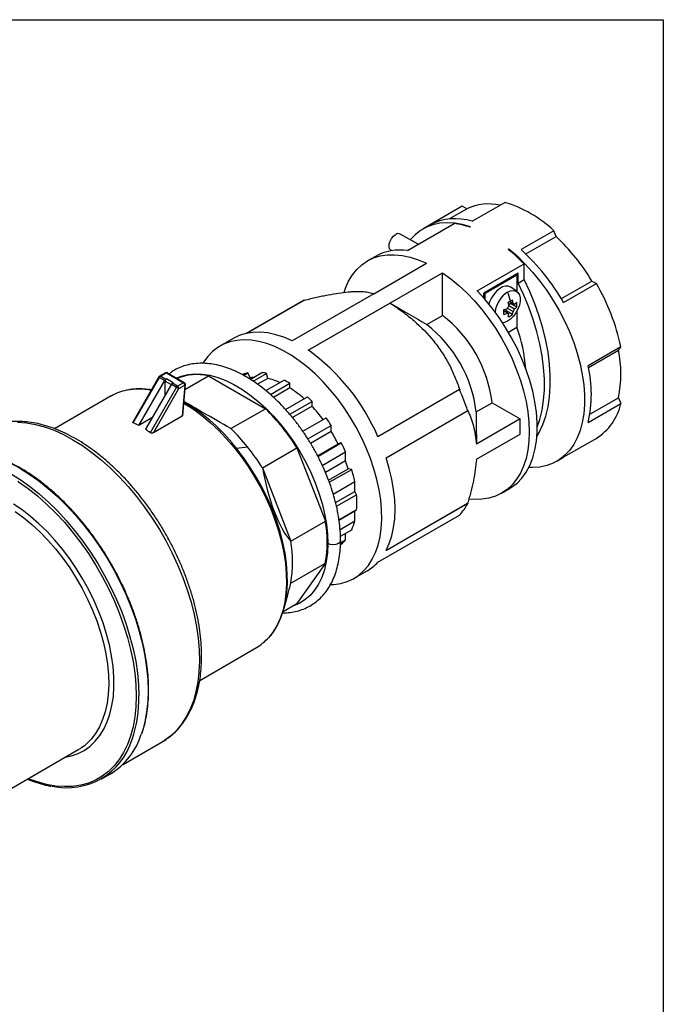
# Model space of a CAD drawing. Header units: inches. Extents: x 0 to 44, y 0 to 34.
# Tile 7 of 7: x 37.2 to 44, y 23.6 to 34. Entities that reach past the tile are written whole.
import ezdxf

# ---------------------------------------------------------------- set-up
doc = ezdxf.new("R2010")
doc.units = ezdxf.units.IN
doc.header["$LTSCALE"] = 4
doc.header["$MEASUREMENT"] = 0
doc.linetypes.add('SLD-Solid', pattern=[0])
doc.layers.add('SLD-DEFPOINTS', color=7, linetype='Continuous')

# ---------------------------------------------------------------- blocks, each defined once
blk = doc.blocks.new('Block2')
at = {"color": 7, "linetype": 'SLD-Solid', "lineweight": 18}
for p, q in [((44, 34), (0, 34)), ((44, 0), (44, 34))]:
    blk.add_line(p, q, dxfattribs=at)

msp = doc.modelspace()

# ---------------------------------------------------------------- linework, layer by layer
at = {"color": 7, "linetype": 'SLD-Solid'}
for p, q in [((0, 34), (44, 34)), ((44, 34), (44, 0))]:
    msp.add_line(p, q, dxfattribs=at)
for p, q in [((41.979, 31.87), (42.324, 32.069)), ((41.875, 32.029), (41.53, 31.83)), ((41.737, 31.894), (41.923, 32.001)), ((41.923, 32.001), (41.875, 32.029)), ((41.296, 31.56), (41.79, 31.846)), ((41.53, 31.83), (41.458, 31.788)), ((41.958, 31.807), (41.964, 31.811)), ((42.843, 31.77), (42.498, 31.57)), ((42.867, 31.708), (42.843, 31.77)), ((41.409, 31.626), (41.22, 31.735)), ((42.548, 31.524), (42.867, 31.708)), ((41.122, 31.564), (41.131, 31.559)), ((42.361, 31.574), (42.368, 31.578)), ((42.368, 31.568), (42.368, 31.578)), ((40.957, 31.499), (40.873, 31.451)), ((40.939, 31.104), (41.496, 31.426)), ((41.111, 31.005), (41.668, 31.326)), ((41.668, 30.874), (41.668, 31.326)), ((42.034, 31.134), (42.528, 31.42)), ((42.528, 31.253), (42.528, 31.42)), ((42.466, 31.32), (42.104, 31.111)), ((42.118, 31.11), (42.452, 31.302)), ((42.443, 31.307), (42.452, 31.302)), ((42.452, 31.302), (42.452, 31.128)), ((42.466, 31.217), (42.466, 31.32)), ((42.466, 31.217), (42.528, 31.253)), ((42.923, 31.052), (43.245, 31.238)), ((43.245, 31.238), (43.293, 31.211)), ((42.454, 31.126), (42.389, 31.173)), ((42.947, 31.011), (43.293, 31.211)), ((39.589, 30.684), (40.203, 31.039)), ((40.207, 31.036), (39.602, 30.687)), ((40.939, 31.104), (40.076, 30.606)), ((40.942, 31.102), (40.939, 31.104)), ((42.104, 31.059), (42.104, 31.111)), ((42.118, 31.11), (42.109, 31.114)), ((42.118, 31.043), (42.118, 31.11)), ((42.413, 31.001), (42.376, 31.023)), ((42.428, 30.993), (42.376, 31.023)), ((40.248, 30.507), (41.111, 31.005)), ((41.112, 31.004), (40.249, 30.506)), ((41.111, 31.005), (41.114, 31.003)), ((42.353, 30.898), (42.317, 30.92)), ((42.34, 30.922), (42.34, 30.944)), ((42.406, 30.884), (42.34, 30.922)), ((42.413, 30.915), (42.353, 30.949)), ((42.366, 30.99), (42.385, 31.001)), ((42.428, 30.941), (42.369, 30.976)), ((42.451, 30.963), (42.385, 31.001)), ((42.452, 30.918), (42.452, 30.749)), ((41.501, 30.777), (41.668, 30.874)), ((42.363, 30.699), (42.452, 30.749)), ((39.454, 30.631), (39.314, 30.551)), ((43.552, 30.542), (43.206, 30.343)), ((43.21, 30.325), (43.528, 30.509)), ((43.528, 30.509), (43.552, 30.542)), ((38.668, 30.224), (38.393, 29.748)), ((38.397, 29.739), (38.675, 30.22)), ((38.456, 29.712), (38.731, 30.188)), ((38.738, 30.268), (38.675, 30.232)), ((38.675, 30.22), (38.731, 30.188)), ((38.685, 30.231), (38.748, 30.267)), ((38.741, 30.199), (38.685, 30.231)), ((38.749, 30.203), (38.741, 30.199)), ((38.748, 30.267), (38.929, 30.162)), ((38.819, 30.163), (38.749, 30.203)), ((38.938, 30.163), (38.757, 30.268)), ((38.944, 30.092), (39.193, 30.236)), ((39.193, 30.236), (39.795, 29.889)), ((39.555, 30.252), (39.549, 30.248)), ((39.564, 30.241), (39.61, 30.267)), ((39.634, 30.214), (39.61, 30.267)), ((39.634, 30.214), (39.621, 30.207)), ((39.634, 30.199), (39.758, 30.271)), ((39.665, 30.18), (39.807, 30.262)), ((39.819, 30.209), (39.711, 30.147)), ((39.798, 30.08), (39.992, 30.192)), ((39.819, 30.209), (39.807, 30.262)), ((38.801, 30.148), (38.526, 29.672)), ((38.856, 30.116), (38.578, 29.634)), ((38.611, 29.635), (38.88, 30.102)), ((38.735, 30.034), (38.735, 30.179)), ((38.735, 30.179), (38.798, 30.143)), ((38.801, 30.148), (38.856, 30.116)), ((38.811, 30.158), (38.819, 30.163)), ((38.866, 30.126), (38.811, 30.158)), ((38.929, 30.162), (38.866, 30.126)), ((38.88, 30.102), (38.942, 30.138)), ((38.942, 30.138), (38.914, 29.811)), ((38.92, 29.818), (38.948, 30.144)), ((39.848, 30.038), (40.053, 30.157)), ((40.053, 30.108), (39.88, 30.008)), ((40.053, 30.108), (40.053, 30.157)), ((41.847, 30.09), (40.984, 29.592)), ((38.164, 30.023), (37.565, 29.677)), ((40.007, 29.88), (40.238, 30.013)), ((43.225, 29.83), (43.528, 30.005)), ((43.528, 30.005), (43.552, 29.943)), ((39.43, 29.678), (39.795, 29.889)), ((40.052, 29.83), (40.287, 29.966)), ((40.287, 29.914), (40.081, 29.795)), ((40.287, 29.914), (40.287, 29.966)), ((42.023, 29.856), (42.19, 29.952)), ((42.19, 29.952), (42.486, 29.781)), ((43.206, 29.744), (43.552, 29.943)), ((38.595, 29.792), (38.456, 29.712)), ((38.914, 29.811), (38.611, 29.635)), ((40.19, 29.65), (40.435, 29.791)), ((41.07, 29.37), (41.933, 29.868)), ((42.486, 29.781), (42.024, 29.514)), ((42.486, 29.62), (42.486, 29.781)), ((40.243, 29.569), (40.49, 29.712)), ((40.49, 29.648), (40.49, 29.712)), ((40.49, 29.648), (40.272, 29.522)), ((42.024, 29.354), (42.486, 29.62)), ((43.293, 29.574), (42.947, 29.375)), ((39.488, 29.471), (39.441, 29.527)), ((39.488, 29.471), (39.606, 29.485)), ((39.536, 29.409), (39.488, 29.471)), ((39.762, 29.265), (40.127, 29.476)), ((40.127, 29.476), (40.428, 28.7)), ((40.346, 29.391), (40.564, 29.517)), ((40.349, 29.385), (40.596, 29.528)), ((40.596, 29.528), (40.564, 29.517)), ((40.395, 29.29), (40.641, 29.432)), ((40.641, 29.336), (40.641, 29.432)), ((42.875, 29.333), (42.947, 29.375)), ((39.762, 29.265), (40.063, 28.489)), ((40.641, 29.336), (40.429, 29.214)), ((40.462, 29.133), (40.668, 29.252)), ((40.47, 29.111), (40.707, 29.247)), ((40.707, 29.247), (40.668, 29.252)), ((40.511, 28.987), (40.738, 29.118)), ((40.738, 29.012), (40.738, 29.118)), ((42.29, 28.996), (42.374, 29.044)), ((40.536, 28.896), (40.738, 29.012)), ((40.545, 28.857), (40.757, 28.979)), ((40.757, 28.979), (40.738, 29.012)), ((41.933, 28.887), (41.07, 28.389)), ((41.073, 28.394), (41.932, 28.89)), ((40.572, 28.712), (40.757, 28.819)), ((40.738, 28.808), (40.572, 28.712)), ((40.738, 28.808), (40.757, 28.819)), ((40.738, 28.702), (40.738, 28.808)), ((40.984, 28.267), (41.847, 28.765)), ((40.063, 28.489), (40.428, 28.7)), ((40.583, 28.613), (40.738, 28.702)), ((40.587, 28.54), (40.707, 28.609)), ((40.641, 28.501), (40.641, 28.571)), ((40.587, 28.451), (40.596, 28.456)), ((40.588, 28.47), (40.641, 28.501)), ((40.063, 28.046), (40.428, 28.257)), ((40.428, 28.257), (40.127, 27.829)), ((40.731, 28.096), (40.871, 28.176)), ((39.989, 27.771), (40.031, 27.921)), ((39.982, 27.745), (40.127, 27.829)), ((39.1, 27.017), (39.699, 27.363)), ((38.284, 26.126), (38.704, 26.368)), ((36.671, 25.624), (37.822, 26.289)), ((38.059, 25.973), (38.157, 26.03))]:
    msp.add_line(p, q)
at = {"flags": 128}
for points in [[(41.964, 31.811), (41.879, 31.835), (41.795, 31.85), (41.715, 31.854), (41.638, 31.849), (41.565, 31.833), (41.496, 31.808), (41.433, 31.773), (41.376, 31.728), (41.325, 31.675), (41.325, 31.675)], [(41.122, 31.564), (41.12, 31.566), (41.107, 31.58), (41.102, 31.603), (41.104, 31.63), (41.113, 31.66), (41.128, 31.688), (41.148, 31.712), (41.171, 31.73)], [(42.368, 31.578), (42.454, 31.503), (42.537, 31.421), (42.618, 31.333), (42.695, 31.238), (42.768, 31.139), (42.836, 31.034), (42.899, 30.926), (42.957, 30.816), (43.008, 30.703), (43.053, 30.589), (43.09, 30.475), (43.121, 30.361), (43.144, 30.249), (43.16, 30.14), (43.168, 30.034), (43.168, 29.932), (43.16, 29.834), (43.144, 29.743), (43.121, 29.658), (43.09, 29.579), (43.053, 29.509), (43.008, 29.447), (42.957, 29.393), (42.899, 29.348), (42.836, 29.313), (42.768, 29.288), (42.695, 29.272), (42.618, 29.267), (42.579, 29.268)], [(40.626, 31.122), (40.64, 31.163), (40.674, 31.237), (40.714, 31.303), (40.761, 31.361), (40.814, 31.41), (40.874, 31.451), (40.938, 31.482), (41.008, 31.503), (41.081, 31.515), (41.159, 31.516), (41.24, 31.508), (41.323, 31.49), (41.409, 31.463), (41.496, 31.426)], [(41.668, 31.326), (41.755, 31.263), (41.84, 31.192), (41.923, 31.114), (42.004, 31.028), (42.082, 30.937), (42.156, 30.84), (42.225, 30.739), (42.29, 30.633), (42.349, 30.525), (42.402, 30.414), (42.449, 30.301), (42.49, 30.188), (42.523, 30.076), (42.55, 29.964), (42.569, 29.854), (42.58, 29.748), (42.584, 29.645), (42.58, 29.546), (42.569, 29.452), (42.55, 29.364), (42.523, 29.283), (42.49, 29.209), (42.449, 29.143), (42.402, 29.085), (42.349, 29.036), (42.29, 28.995), (42.225, 28.964), (42.156, 28.943), (42.082, 28.931), (42.004, 28.93), (41.948, 28.934)], [(42.664, 29.594), (42.687, 29.636), (42.726, 29.72), (42.758, 29.811), (42.782, 29.91), (42.798, 30.015), (42.806, 30.126), (42.806, 30.241), (42.798, 30.361), (42.782, 30.485), (42.758, 30.611), (42.726, 30.739), (42.687, 30.868), (42.641, 30.997), (42.588, 31.126), (42.528, 31.253)], [(42.374, 29.044), (42.397, 29.058), (42.455, 29.103), (42.506, 29.156), (42.551, 29.219), (42.589, 29.289), (42.62, 29.368), (42.643, 29.453), (42.659, 29.545), (42.666, 29.642), (42.666, 29.744), (42.659, 29.851), (42.643, 29.961), (42.62, 30.073), (42.589, 30.186), (42.551, 30.301), (42.506, 30.415), (42.455, 30.528), (42.397, 30.639), (42.334, 30.747), (42.265, 30.851), (42.192, 30.951), (42.115, 31.046), (42.034, 31.134)], [(42.389, 31.173), (42.386, 31.175), (42.361, 31.185), (42.332, 31.185), (42.301, 31.176), (42.268, 31.157), (42.237, 31.13), (42.208, 31.097), (42.183, 31.059), (42.164, 31.017), (42.157, 30.996)], [(42.354, 31.12), (42.386, 31.134), (42.416, 31.138), (42.442, 31.132), (42.464, 31.117), (42.479, 31.093), (42.486, 31.061), (42.486, 31.024), (42.479, 30.984), (42.464, 30.942), (42.442, 30.902), (42.416, 30.866), (42.386, 30.836), (42.354, 30.813)], [(42.667, 29.693), (42.695, 29.775), (42.719, 29.874), (42.735, 29.979), (42.743, 30.089), (42.743, 30.205), (42.735, 30.325), (42.719, 30.448), (42.695, 30.574), (42.664, 30.702), (42.625, 30.831), (42.579, 30.961), (42.525, 31.089), (42.466, 31.217)], [(42.428, 30.993), (42.426, 30.994), (42.424, 30.995), (42.422, 30.996), (42.421, 30.997), (42.419, 30.998), (42.417, 30.999), (42.415, 31), (42.413, 31.001)], [(42.354, 30.813), (42.322, 30.799), (42.303, 30.795)], [(42.353, 30.898), (42.355, 30.897), (42.357, 30.896), (42.359, 30.895), (42.361, 30.894), (42.363, 30.893), (42.365, 30.892), (42.367, 30.891), (42.369, 30.89)], [(40.484, 28.029), (40.518, 28.031), (40.591, 28.042), (40.66, 28.062), (40.724, 28.091), (40.783, 28.13), (40.836, 28.177), (40.883, 28.233), (40.924, 28.297), (40.959, 28.369), (40.986, 28.447), (41.006, 28.533), (41.019, 28.624), (41.025, 28.72), (41.023, 28.82), (41.014, 28.925), (40.997, 29.032), (40.973, 29.141), (40.942, 29.252), (40.905, 29.364), (40.86, 29.475), (40.81, 29.585), (40.754, 29.692), (40.692, 29.798), (40.626, 29.899), (40.555, 29.997), (40.48, 30.089), (40.401, 30.176), (40.32, 30.257), (40.237, 30.33), (40.152, 30.396), (40.066, 30.454), (39.98, 30.504), (39.894, 30.545), (39.809, 30.577), (39.725, 30.6), (39.644, 30.613), (39.566, 30.617), (39.491, 30.611), (39.42, 30.596), (39.353, 30.571), (39.292, 30.537), (39.235, 30.494), (39.185, 30.442), (39.141, 30.382), (39.134, 30.371)], [(40.076, 30.606), (39.989, 30.644), (39.904, 30.671), (39.82, 30.689), (39.739, 30.697), (39.661, 30.695), (39.587, 30.684), (39.518, 30.662), (39.454, 30.631)], [(38.668, 30.224), (38.668, 30.224), (38.669, 30.224), (38.671, 30.223), (38.673, 30.222), (38.675, 30.22)], [(38.852, 30.213), (38.905, 30.234), (38.975, 30.251), (39.049, 30.258), (39.127, 30.254), (39.208, 30.242), (39.29, 30.219), (39.375, 30.187), (39.46, 30.145), (39.546, 30.095), (39.631, 30.036), (39.715, 29.969), (39.798, 29.894), (39.878, 29.813), (39.955, 29.725), (40.028, 29.631), (40.097, 29.533), (40.161, 29.43), (40.22, 29.325), (40.273, 29.216), (40.32, 29.106), (40.36, 28.996), (40.394, 28.886), (40.42, 28.776), (40.439, 28.669), (40.45, 28.564), (40.454, 28.463)], [(38.856, 30.116), (38.859, 30.114), (38.862, 30.112), (38.866, 30.11), (38.869, 30.108), (38.872, 30.107), (38.875, 30.105), (38.878, 30.103), (38.88, 30.102)], [(38.931, 29.947), (38.943, 29.94), (39.033, 29.882), (39.123, 29.817), (39.211, 29.743), (39.297, 29.662), (39.381, 29.575), (39.461, 29.481), (39.538, 29.382), (39.611, 29.278), (39.679, 29.17), (39.742, 29.059), (39.799, 28.945), (39.85, 28.83), (39.895, 28.713), (39.933, 28.596), (39.965, 28.481), (39.989, 28.366), (40.006, 28.254), (40.015, 28.145), (40.017, 28.039), (40.011, 27.939), (39.998, 27.843), (39.977, 27.753), (39.949, 27.67), (39.915, 27.594), (39.873, 27.525), (39.83, 27.471)], [(37.175, 29.747), (37.268, 29.74), (37.363, 29.723), (37.46, 29.696), (37.56, 29.66), (37.66, 29.615), (37.76, 29.561), (37.861, 29.498), (37.961, 29.426), (38.06, 29.347), (38.157, 29.26), (38.252, 29.166), (38.344, 29.066), (38.433, 28.959), (38.518, 28.848), (38.599, 28.732), (38.675, 28.611), (38.745, 28.488), (38.81, 28.361), (38.87, 28.233), (38.923, 28.103), (38.969, 27.973), (39.008, 27.843), (39.041, 27.714), (39.066, 27.587), (39.084, 27.462), (39.094, 27.341), (39.097, 27.223), (39.092, 27.109), (39.08, 27.001), (39.06, 26.898), (39.033, 26.802), (38.999, 26.712), (38.957, 26.63), (38.909, 26.555), (38.855, 26.489), (38.794, 26.431), (38.727, 26.383), (38.704, 26.368)], [(39.903, 27.569), (39.923, 27.602), (39.958, 27.677), (39.986, 27.759), (40.007, 27.847), (40.021, 27.941), (40.027, 28.041), (40.026, 28.144), (40.018, 28.252), (40.002, 28.363), (39.979, 28.476), (39.949, 28.591), (39.912, 28.707), (39.869, 28.822), (39.819, 28.937), (39.763, 29.05), (39.701, 29.161), (39.635, 29.268), (39.563, 29.372), (39.536, 29.409)], [(41.07, 28.389), (41.104, 28.463), (41.13, 28.545), (41.149, 28.632), (41.161, 28.726), (41.165, 28.825), (41.161, 28.929), (41.149, 29.036), (41.13, 29.145), (41.104, 29.257), (41.07, 29.37)], [(37.197, 29.259), (37.298, 29.196), (37.399, 29.125), (37.499, 29.045), (37.597, 28.959), (37.693, 28.864), (37.786, 28.764), (37.876, 28.657), (37.962, 28.545), (38.043, 28.429), (38.12, 28.308), (38.192, 28.184), (38.258, 28.056), (38.318, 27.927), (38.372, 27.797), (38.42, 27.666), (38.46, 27.535), (38.494, 27.405), (38.52, 27.277), (38.539, 27.151), (38.55, 27.028), (38.554, 26.908), (38.55, 26.793), (38.539, 26.684), (38.52, 26.579), (38.494, 26.481), (38.483, 26.449)], [(37.1, 29.203), (37.201, 29.14), (37.302, 29.069), (37.402, 28.989), (37.5, 28.902), (37.595, 28.808), (37.688, 28.708), (37.778, 28.601), (37.864, 28.489), (37.946, 28.372), (38.023, 28.252), (38.094, 28.127), (38.161, 28), (38.221, 27.871), (38.275, 27.741), (38.322, 27.61), (38.363, 27.479), (38.396, 27.349), (38.423, 27.221), (38.442, 27.094), (38.453, 26.971), (38.457, 26.852)], [(37.179, 29.121), (37.186, 29.116), (37.286, 29.046), (37.385, 28.967), (37.482, 28.881), (37.576, 28.788), (37.669, 28.689), (37.757, 28.583), (37.842, 28.472), (37.923, 28.357), (37.999, 28.237), (38.07, 28.114), (38.136, 27.988), (38.196, 27.861), (38.249, 27.732), (38.296, 27.602), (38.336, 27.472), (38.369, 27.344), (38.395, 27.217), (38.414, 27.092), (38.417, 27.063)], [(37.675, 26.204), (37.743, 26.218), (37.814, 26.243), (37.88, 26.277), (37.941, 26.32), (37.996, 26.373), (38.045, 26.433), (38.087, 26.502), (38.123, 26.578), (38.151, 26.661), (38.172, 26.751), (38.187, 26.847), (38.193, 26.948), (38.192, 27.053), (38.184, 27.163), (38.168, 27.276), (38.145, 27.391), (38.115, 27.507), (38.078, 27.625), (38.034, 27.742), (37.984, 27.859), (37.927, 27.974), (37.865, 28.086), (37.798, 28.196), (37.726, 28.302), (37.65, 28.403), (37.57, 28.499), (37.486, 28.589), (37.4, 28.673), (37.312, 28.75), (37.222, 28.819), (37.131, 28.88)], [(37.148, 28.803), (37.237, 28.738), (37.325, 28.666), (37.411, 28.586), (37.495, 28.5), (37.576, 28.407), (37.653, 28.309), (37.726, 28.206), (37.794, 28.099), (37.857, 27.988), (37.915, 27.875), (37.967, 27.76), (38.012, 27.645), (38.051, 27.528), (38.083, 27.413), (38.108, 27.299), (38.125, 27.187), (38.135, 27.077), (38.138, 26.972), (38.133, 26.871), (38.121, 26.775), (38.101, 26.685), (38.074, 26.602), (38.04, 26.525), (37.999, 26.456), (37.952, 26.395), (37.946, 26.389)], [(40.454, 28.463), (40.45, 28.365), (40.438, 28.272), (40.419, 28.185), (40.392, 28.106), (40.357, 28.033), (40.315, 27.969), (40.267, 27.913), (40.212, 27.867), (40.151, 27.83), (40.085, 27.802), (40.076, 27.8)], [(40.589, 28.496), (40.589, 28.495), (40.583, 28.478), (40.566, 28.463), (40.54, 28.453), (40.51, 28.45), (40.48, 28.453), (40.454, 28.463)], [(38.417, 27.063), (38.425, 26.97), (38.429, 26.852)], [(38.429, 26.852), (38.425, 26.738), (38.414, 26.63), (38.395, 26.526), (38.369, 26.429), (38.336, 26.339), (38.296, 26.256), (38.249, 26.181), (38.196, 26.113), (38.136, 26.054), (38.07, 26.004), (37.999, 25.963), (37.923, 25.931), (37.842, 25.909), (37.757, 25.897), (37.669, 25.894), (37.576, 25.9), (37.482, 25.917), (37.385, 25.943), (37.286, 25.978), (37.285, 25.979)]]:
    msp.add_lwpolyline(points, dxfattribs=at)
for centre, radius, start, end in [((41.939, 30.802), 1.325, 46.937, 73.0684), ((42.157, 31.504), 0.549, 77.6169, 115.1811), ((41.802, 31.313), 0.584, 72.3916, 117.8274), ((41.687, 31.025), 0.827, 70.9391, 82.8416), ((41.2, 31.692), 0.0473, 64.1677, 127.1428), ((41.377, 30.124), 2.175, 30.82, 46.7691), ((41.218, 31.024), 0.542, 81.6966, 118.8358), ((41.147, 30.088), 1.918, 43.9394, 50.7277), ((40.981, 29.891), 2.262, 29.6752, 47.9139), ((42.511, 30.875), 0.291, 122.5796, 172.8356), ((41.879, 30.913), 0.518, 12.8069, 23.6114), ((41.34, 30.069), 2.262, 12.0868, 30.3245), ((41.92, 31.833), 0.93, 298.3487, 299.9725), ((41.946, 30.922), 0.426, 7.3052, 12.6193), ((42.003, 31.69), 0.765, 299.9656, 301.8147), ((41.99, 30.947), 0.426, 7.3052, 12.6193), ((42.291, 31.166), 0.221, 308.3135, 316.5331), ((42.225, 30.988), 0.228, 353.5656, 6.4344), ((42.189, 31.342), 0.426, 287.3785, 292.6923), ((41.471, 30.91), 0.845, 358.2697, 1.7303), ((42.007, 31.167), 0.409, 327.8676, 332.1324), ((42.194, 30.947), 0.221, 343.465, 351.684), ((42.067, 31.132), 0.409, 327.8676, 332.1324), ((42.291, 31.115), 0.221, 308.3135, 316.5331), ((40.824, 29.787), 1.376, 6.9106, 52.1926), ((42.189, 31.291), 0.426, 287.3785, 292.6923), ((42.149, 30.922), 0.221, 343.465, 351.684), ((42.271, 31.067), 0.228, 293.5625, 306.4321), ((40.657, 29.69), 1.376, 6.9106, 52.1926), ((41.018, 30.208), 1.532, 3.9046, 20.6985), ((38.96, 28.718), 2.205, 23.3545, 54.2347), ((42.28, 30.257), 1.272, 348.5757, 11.4243), ((41.915, 30.043), 1.325, 346.9364, 13.0636), ((38.685, 30.215), 0.0197, 119.9973, 150), ((38.679, 30.223), 0.0099, 54.3824, 114.3071), ((38.7, 30.207), 0.0284, 121.9547, 151.1444), ((38.756, 30.174), 0.0284, 121.9547, 151.1444), ((38.765, 30.178), 0.0303, 122.6055, 177.3945), ((38.748, 30.251), 0.0197, 60.0027, 119.9973), ((38.742, 30.259), 0.0099, 54.3824, 114.3071), ((38.753, 30.259), 0.00979, 65.3276, 125.9828), ((39.073, 29.699), 0.55, 77.4788, 112.7403), ((39.683, 29.904), 0.37, 101.339, 110.2167), ((39.708, 29.843), 0.378, 95.9523, 101.3585), ((39.683, 29.71), 0.566, 77.3116, 82.3264), ((39.669, 29.559), 0.667, 65.4494, 77.0351), ((39.531, 29.323), 0.983, 57.9419, 62.0635), ((38.427, 29.564), 0.529, 100.7831, 119.8712), ((38.45, 29.422), 0.673, 78.3957, 100.4643), ((38.465, 29.388), 0.71, 79.9498, 93.0853), ((38.826, 30.134), 0.0284, 121.9547, 151.1444), ((38.881, 30.102), 0.0284, 121.9547, 151.1444), ((38.85, 30.101), 0.0303, 2.6055, 57.3945), ((38.934, 30.154), 0.00979, 65.3276, 125.9828), ((38.912, 30.137), 0.0303, 2.6055, 57.3945), ((38.929, 30.146), 0.0197, 0, 60.0027), ((38.94, 30.146), 0.0084, 287.6037, 348.5539), ((38.929, 30.146), 0.0197, 355.0577, 0), ((39.445, 29.147), 1.137, 48.0935, 57.6657), ((39.758, 29.152), 2.289, 18.2265, 24.1849), ((39.236, 28.937), 1.471, 44.3985, 47.0526), ((37.98, 28.32), 1.896, 39.5776, 59.8363), ((38.287, 28.337), 2.164, 31.7579, 45.8312), ((39.157, 28.842), 1.557, 36.7444, 43.4833), ((42.981, 30.069), 0.584, 302.1845, 347.6142), ((39.012, 28.742), 1.768, 33.2667, 36.3961), ((38.011, 28.208), 2.043, 38.7113, 46.0316), ((39.041, 28.757), 1.701, 26.533, 31.6066), ((37.834, 28.064), 2.271, 31.9317, 38.7524), ((39.019, 28.741), 1.763, 23.0717, 26.5359), ((36.488, 28.074), 1.381, 59.1126, 78.6928), ((37.203, 29.252), 0.00934, 61.8357, 127.4707), ((39.225, 28.831), 1.503, 16.2488, 19.6251), ((39.317, 28.841), 1.448, 11.0068, 16.2838), ((39.778, 28.899), 0.983, 355.3087, 4.6913), ((41.426, 29.152), 0.572, 317.3824, 332.4162), ((39.182, 28.479), 1.265, 349.9189, 10.0811), ((40.172, 28.841), 0.583, 336.5196, 346.2015), ((38.817, 28.268), 1.265, 349.9189, 10.0811), ((40.354, 28.741), 0.374, 310.3916, 320.1357), ((40.629, 28.594), 0.483, 300.0473, 317.3134), ((39.433, 27.821), 0.529, 300.1467, 318.6529), ((37.092, 26.828), 1.365, 341.4323, 1.014), ((37.768, 26.669), 0.748, 301.2793, 342.8771), ((37.699, 26.598), 0.716, 257.0759, 343.4415), ((37.56, 26.74), 0.522, 300.0727, 317.6761)]:
    msp.add_arc(centre, radius, start, end)
for centre, major_axis, ratio, start_param, end_param in [((42.269, 30.96), (0.034, 0.277), 0.402345, 4.911148, 4.969258), ((42.318, 31.043), (0.223, 0.168), 0.402399, 4.45551, 4.513568), ((39.594, 29.583), (0.771, -0.445), 0.000067, 1.785421, 2.601143), ((37.406, 27.812), (1.086, 1.88), 0.577335, 0.032097, 0.083471), ((37.406, 27.812), (1.086, 1.88), 0.577335, 6.199796, 6.251169), ((39.975, 29.11), (-0.168, 0.656), 0.259301, 1.265788, 2.738167), ((39.975, 28.602), (0.151, 1.086), 0.171255, 4.058297, 4.199356)]:
    msp.add_ellipse(centre, major_axis=major_axis, ratio=ratio, start_param=start_param, end_param=end_param)
for points, knots in [([(40.207, 31.036), (40.251, 31.047), (40.293, 31.057), (40.356, 31.071), (40.376, 31.076), (40.417, 31.084), (40.437, 31.088), (40.534, 31.107), (40.605, 31.118), (40.685, 31.125), (40.7, 31.126), (40.73, 31.128), (40.744, 31.128), (40.784, 31.129), (40.809, 31.128), (40.854, 31.124), (40.874, 31.121), (40.902, 31.115), (40.91, 31.113), (40.927, 31.108), (40.935, 31.105), (40.942, 31.102)], [0, 0, 0, 0, 0.125, 0.125, 0.1875, 0.1875, 0.25, 0.25, 0.5, 0.5, 0.5625, 0.5625, 0.625, 0.625, 0.75, 0.75, 0.875, 0.875, 0.9375, 0.9375, 1, 1, 1, 1]), ([(41.114, 31.003), (41.158, 30.975), (41.2, 30.946), (41.263, 30.9), (41.283, 30.884), (41.324, 30.852), (41.343, 30.836), (41.441, 30.752), (41.512, 30.68), (41.591, 30.581), (41.606, 30.561), (41.636, 30.52), (41.65, 30.5), (41.69, 30.438), (41.715, 30.395), (41.76, 30.31), (41.78, 30.266), (41.807, 30.2), (41.816, 30.178), (41.833, 30.134), (41.84, 30.111), (41.848, 30.089)], [0, 0, 0, 0, 0.125, 0.125, 0.1875, 0.1875, 0.25, 0.25, 0.5, 0.5, 0.5625, 0.5625, 0.625, 0.625, 0.75, 0.75, 0.875, 0.875, 0.9375, 0.9375, 1, 1, 1, 1]), ([(40.588, 28.496), (40.589, 28.497), (40.59, 28.531), (40.585, 28.6), (40.575, 28.702), (40.558, 28.806), (40.533, 28.912), (40.503, 29.019), (40.466, 29.126), (40.423, 29.232), (40.375, 29.337), (40.321, 29.441), (40.262, 29.541), (40.199, 29.639), (40.131, 29.733), (40.06, 29.822), (39.985, 29.907), (39.907, 29.985), (39.827, 30.058), (39.745, 30.124), (39.662, 30.183), (39.577, 30.235), (39.492, 30.279), (39.407, 30.315), (39.323, 30.342), (39.24, 30.36), (39.159, 30.369), (39.08, 30.369), (39.005, 30.36), (38.933, 30.342), (38.866, 30.315), (38.814, 30.286), (38.786, 30.264), (38.776, 30.257)], [0, 0, 0, 0, 0.00177, 0.035873, 0.069965, 0.104032, 0.138067, 0.172069, 0.206042, 0.23999, 0.27392, 0.307839, 0.341753, 0.375671, 0.409598, 0.44354, 0.477506, 0.511503, 0.545538, 0.579616, 0.613742, 0.647913, 0.682124, 0.716354, 0.750558, 0.784674, 0.818623, 0.852314, 0.885671, 0.918659, 0.951307, 0.983715, 1, 1, 1, 1]), ([(38.419, 30.096), (38.41, 30.096), (38.381, 30.095), (38.354, 30.089), (38.336, 30.086)], [0, 0, 0, 0, 0.338463, 1, 1, 1, 1]), ([(41.932, 29.871), (41.944, 29.846), (41.956, 29.819), (41.976, 29.764), (41.985, 29.735), (42.009, 29.646), (42.02, 29.582), (42.024, 29.514)], [0, 0, 0, 0, 0.25, 0.25, 0.5, 0.5, 1, 1, 1, 1]), ([(38.92, 29.819), (38.92, 29.817), (38.919, 29.814), (38.916, 29.812), (38.914, 29.811)], [0, 0, 0, 0, 0.468738, 1, 1, 1, 1]), ([(38.703, 26.369), (38.712, 26.374), (38.743, 26.391), (38.794, 26.429), (38.855, 26.483), (38.909, 26.546), (38.958, 26.616), (39.001, 26.693), (39.038, 26.776), (39.068, 26.866), (39.092, 26.962), (39.108, 27.062), (39.118, 27.168), (39.121, 27.278), (39.117, 27.392), (39.106, 27.508), (39.089, 27.627), (39.064, 27.748), (39.034, 27.87), (38.996, 27.993), (38.953, 28.116), (38.904, 28.238), (38.849, 28.359), (38.789, 28.478), (38.724, 28.596), (38.653, 28.71), (38.579, 28.821), (38.5, 28.927), (38.418, 29.03), (38.333, 29.127), (38.244, 29.219), (38.153, 29.305), (38.06, 29.385), (37.965, 29.457), (37.87, 29.523), (37.773, 29.581), (37.676, 29.631), (37.579, 29.674), (37.483, 29.707), (37.388, 29.732), (37.295, 29.748), (37.203, 29.755), (37.115, 29.753), (37.03, 29.743), (36.949, 29.723), (36.873, 29.695), (36.827, 29.671), (36.805, 29.659)], [0, 0, 0, 0, 0.007518, 0.029376, 0.051241, 0.073176, 0.095233, 0.117443, 0.139809, 0.162318, 0.184942, 0.207648, 0.230406, 0.253191, 0.275986, 0.298775, 0.321552, 0.344314, 0.367062, 0.389795, 0.412516, 0.435226, 0.457927, 0.480623, 0.503317, 0.52601, 0.548706, 0.571406, 0.594114, 0.616832, 0.639564, 0.662311, 0.685077, 0.707862, 0.730667, 0.753492, 0.776333, 0.799183, 0.822024, 0.844835, 0.867588, 0.89025, 0.912784, 0.935161, 0.957369, 0.979418, 1, 1, 1, 1]), ([(38.397, 29.739), (38.396, 29.739), (38.394, 29.74), (38.392, 29.742), (38.392, 29.745), (38.392, 29.747), (38.393, 29.748), (38.394, 29.748)], [0, 0, 0, 0, 0.219641, 0.444465, 0.659223, 0.887982, 1, 1, 1, 1]), ([(38.611, 29.635), (38.61, 29.635), (38.608, 29.634), (38.606, 29.633), (38.603, 29.632), (38.599, 29.631), (38.593, 29.63), (38.587, 29.63), (38.582, 29.632), (38.58, 29.633), (38.579, 29.634), (38.578, 29.634)], [0, 0, 0, 0, 0.085931, 0.169823, 0.252246, 0.382346, 0.506306, 0.751874, 0.877187, 0.939097, 1, 1, 1, 1]), ([(37.207, 29.26), (37.18, 29.275), (37.121, 29.308), (37.03, 29.35), (36.935, 29.387), (36.847, 29.413), (36.792, 29.424), (36.767, 29.429)], [0, 0, 0, 0, 0.182578, 0.397114, 0.611653, 0.826151, 1, 1, 1, 1]), ([(42.024, 29.354), (42.02, 29.28), (42.009, 29.204), (41.985, 29.088), (41.976, 29.049), (41.961, 28.989), (41.955, 28.97), (41.944, 28.93), (41.938, 28.91), (41.932, 28.89)], [0, 0, 0, 0, 0.5, 0.5, 0.75, 0.75, 0.875, 0.875, 1, 1, 1, 1]), ([(38.488, 26.455), (38.495, 26.477), (38.513, 26.528), (38.533, 26.615), (38.549, 26.715), (38.558, 26.82), (38.561, 26.929), (38.557, 27.042), (38.546, 27.158), (38.528, 27.277), (38.504, 27.398), (38.474, 27.52), (38.437, 27.643), (38.394, 27.766), (38.345, 27.889), (38.29, 28.011), (38.231, 28.131), (38.166, 28.249), (38.096, 28.364), (38.022, 28.476), (37.944, 28.585), (37.862, 28.689), (37.777, 28.788), (37.689, 28.881), (37.598, 28.969), (37.506, 29.05), (37.412, 29.125), (37.317, 29.192), (37.248, 29.237), (37.212, 29.257), (37.207, 29.26)], [0, 0, 0, 0, 0.027564, 0.064717, 0.1019, 0.139102, 0.176313, 0.213525, 0.250735, 0.287939, 0.325138, 0.36233, 0.399516, 0.436697, 0.473874, 0.511047, 0.548218, 0.585388, 0.622558, 0.659728, 0.6969, 0.734075, 0.771253, 0.808437, 0.845626, 0.882822, 0.920026, 0.957239, 0.994459, 1, 1, 1, 1]), ([(39.975, 27.731), (39.976, 27.731), (40.003, 27.73), (40.055, 27.735), (40.129, 27.747), (40.198, 27.77), (40.263, 27.801), (40.323, 27.84), (40.377, 27.886), (40.426, 27.94), (40.468, 28.002), (40.505, 28.07), (40.536, 28.145), (40.559, 28.226), (40.576, 28.313), (40.587, 28.402), (40.588, 28.465), (40.588, 28.496)], [0, 0, 0, 0, 0.002663, 0.075113, 0.146789, 0.217679, 0.287921, 0.357787, 0.427576, 0.497571, 0.56807, 0.639255, 0.71117, 0.78374, 0.856816, 0.930227, 1, 1, 1, 1]), ([(39.836, 27.477), (39.842, 27.484), (39.865, 27.507), (39.886, 27.536), (39.899, 27.561), (39.901, 27.563)], [0, 0, 0, 0, 0.24136, 0.94112, 1, 1, 1, 1]), ([(37.278, 25.975), (37.296, 25.967), (37.345, 25.946), (37.425, 25.922), (37.492, 25.904), (37.526, 25.899), (37.531, 25.898)], [0, 0, 0, 0, 0.205128, 0.574905, 0.94455, 1, 1, 1, 1])]:
    msp.add_open_spline(points, degree=3, knots=knots)
for points in [[(40.203, 31.039), (40.205, 31.038), (40.206, 31.037), (40.207, 31.036)], [(41.114, 31.003), (41.243, 30.928), (41.372, 30.853), (41.501, 30.777)], [(41.848, 30.089), (41.847, 30.089), (41.847, 30.09), (41.847, 30.09)], [(41.933, 29.868), (41.933, 29.869), (41.932, 29.87), (41.932, 29.871)], [(42.023, 29.856), (42.024, 29.742), (42.024, 29.628), (42.024, 29.514)], [(41.932, 28.89), (41.932, 28.889), (41.933, 28.888), (41.933, 28.887)]]:
    msp.add_open_spline(points, degree=3)

# ---------------------------------------------------------------- block references
at = {"layer": 'SLD-DEFPOINTS'}
msp.add_blockref('Block2', (0, 0), dxfattribs=at)

doc.saveas('drawing.dxf')
